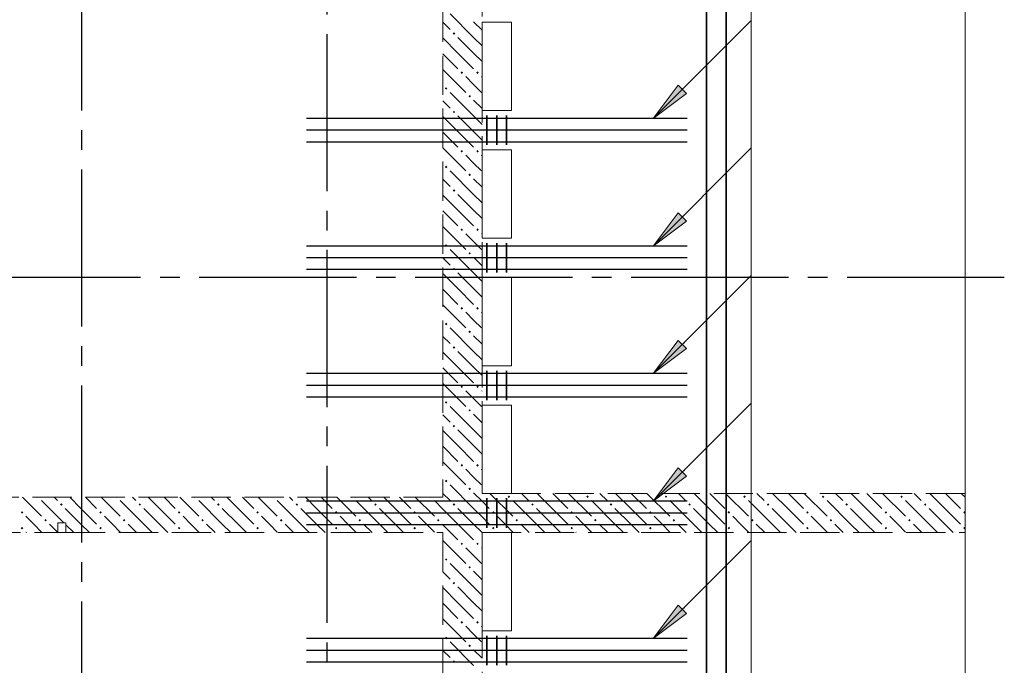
# Model space of a CAD drawing. Header units: millimetres. Extents: x 0 to 30608, y 0 to 42000.
# Tile 12 of 15: x 21509 to 26524, y 25574 to 28863. Entities that reach past the tile are written whole.
import ezdxf

# ---------------------------------------------------------------- set-up
doc = ezdxf.new("R2010")
doc.units = ezdxf.units.MM
doc.linetypes.add('______2', pattern=[270, 200, -70])
doc.linetypes.add('______5', pattern=[1100, 800, -100, 100, -100])
for name, color, linetype, lineweight in [('S1 Стержни арматуры фон', 7, 'Continuous', 25), ('Standard', 7, 'Continuous', 25), ('Оси', 40, '______5', 18), ('Позиционная метка номер позиции', 7, 'Continuous', 13), ('Ребро вкладыша арматура поперечная AW', 7, 'Continuous', 25)]:
    doc.layers.add(name, color=color, linetype=linetype, lineweight=lineweight)
doc.layers.add('ЖБ Перекрытие верхний уровень', color=7, linetype='Continuous', lineweight=25, true_color=0xe0e0ff)
doc.layers.add('ЖБ Стена верхний уровень', color=7, linetype='Continuous', lineweight=25, true_color=0x006e00)

msp = doc.modelspace()

# ---------------------------------------------------------------- hatches: boundary and pattern name
at = {"layer": 'ЖБ Стена верхний уровень', "linetype": 'Continuous', "lineweight": 18, "transparency": 33554687}
for points in [[(23714.5, 28793.1), (23721, 28799.6), (23727.4, 28793.1), (23721, 28786.6)], [(23754.4, 28593.1), (23760.9, 28599.6), (23767.4, 28593.1), (23760.9, 28586.6)], [(23834.5, 28593.1), (23840.9, 28599.6), (23847.4, 28593.1), (23840.9, 28586.6)], [(23674.5, 28513.1), (23681, 28519.6), (23687.5, 28513.1), (23681, 28506.6)], [(23794.5, 28473.1), (23801, 28479.6), (23807.5, 28473.1), (23801, 28466.6)], [(23714.5, 28393.1), (23721, 28399.6), (23727.4, 28393.1), (23721, 28386.6)], [(23754.4, 28193.1), (23760.9, 28199.6), (23767.4, 28193.1), (23760.9, 28186.6)], [(23834.5, 28193.1), (23840.9, 28199.6), (23847.4, 28193.1), (23840.9, 28186.6)], [(23674.5, 28113.1), (23681, 28119.6), (23687.5, 28113.1), (23681, 28106.6)], [(23794.5, 28073.1), (23801, 28079.6), (23807.5, 28073.1), (23801, 28066.6)], [(23714.5, 27993.1), (23721, 27999.6), (23727.4, 27993.1), (23721, 27986.6)], [(23754.4, 27793.1), (23760.9, 27799.6), (23767.4, 27793.1), (23760.9, 27786.6)], [(23834.5, 27793.1), (23840.9, 27799.6), (23847.4, 27793.1), (23840.9, 27786.6)], [(23674.5, 27713.1), (23681, 27719.6), (23687.5, 27713.1), (23681, 27706.6)], [(23794.5, 27673.1), (23801, 27679.6), (23807.5, 27673.1), (23801, 27666.6)], [(23714.5, 27593.1), (23721, 27599.6), (23727.4, 27593.1), (23721, 27586.6)], [(23754.4, 27393.1), (23760.9, 27399.6), (23767.4, 27393.1), (23760.9, 27386.6)], [(23834.5, 27393.1), (23840.9, 27399.6), (23847.4, 27393.1), (23840.9, 27386.6)], [(23674.5, 27313.1), (23681, 27319.6), (23687.5, 27313.1), (23681, 27306.6)], [(23794.5, 27273.1), (23801, 27279.6), (23807.5, 27273.1), (23801, 27266.6)], [(23714.5, 27193.1), (23721, 27199.6), (23727.4, 27193.1), (23721, 27186.6)], [(23754.4, 26993.1), (23760.9, 26999.6), (23767.4, 26993.1), (23760.9, 26986.6)], [(23834.5, 26993.1), (23840.9, 26999.6), (23847.4, 26993.1), (23840.9, 26986.6)], [(23674.5, 26913.1), (23681, 26919.6), (23687.5, 26913.1), (23681, 26906.6)], [(23794.5, 26873.1), (23801, 26879.6), (23807.5, 26873.1), (23801, 26866.6)], [(23714.5, 26793.1), (23721, 26799.6), (23727.4, 26793.1), (23721, 26786.6)], [(23754.4, 26593.1), (23760.9, 26599.6), (23767.4, 26593.1), (23760.9, 26586.6)], [(23834.5, 26593.1), (23840.9, 26599.6), (23847.4, 26593.1), (23840.9, 26586.6)], [(23674.5, 26513.1), (23681, 26519.6), (23687.5, 26513.1), (23681, 26506.6)], [(23794.5, 26473.1), (23801, 26479.6), (23807.5, 26473.1), (23801, 26466.6)], [(21604.3, 26430), (21601, 26426.6), (21597.6, 26430)], [(22004.3, 26430), (22001, 26426.6), (21997.6, 26430)], [(22404.3, 26430), (22401, 26426.6), (22397.6, 26430)], [(22804.3, 26430), (22801, 26426.6), (22797.6, 26430)], [(23204.3, 26430), (23201, 26426.6), (23197.6, 26430)], [(23604.3, 26430), (23601, 26426.6), (23597.6, 26430)], [(23994.5, 26433.1), (24001, 26439.6), (24007.5, 26433.1), (24001, 26426.6)], [(24394.5, 26433.1), (24401, 26439.6), (24407.5, 26433.1), (24401, 26426.6)], [(24794.5, 26433.1), (24801, 26439.6), (24807.5, 26433.1), (24801, 26426.6)], [(25194.5, 26433.1), (25201, 26439.6), (25207.5, 26433.1), (25201, 26426.6)], [(25594.5, 26433.1), (25601, 26439.6), (25607.5, 26433.1), (25601, 26426.6)], [(25994.5, 26433.1), (26001, 26439.6), (26007.5, 26433.1), (26001, 26426.6)], [(21714.5, 26393.1), (21721, 26399.6), (21727.4, 26393.1), (21721, 26386.6)], [(22114.5, 26393.1), (22121, 26399.6), (22127.4, 26393.1), (22121, 26386.6)], [(22514.5, 26393.1), (22521, 26399.6), (22527.4, 26393.1), (22521, 26386.6)], [(22914.5, 26393.1), (22921, 26399.6), (22927.4, 26393.1), (22921, 26386.6)], [(23314.5, 26393.1), (23321, 26399.6), (23327.4, 26393.1), (23321, 26386.6)], [(23714.5, 26393.1), (23721, 26399.6), (23727.4, 26393.1), (23721, 26386.6)], [(24114.5, 26393.1), (24121, 26399.6), (24127.4, 26393.1), (24121, 26386.6)], [(24514.5, 26393.1), (24521, 26399.6), (24527.4, 26393.1), (24521, 26386.6)], [(24914.5, 26393.1), (24921, 26399.6), (24927.4, 26393.1), (24921, 26386.6)], [(25314.5, 26393.1), (25321, 26399.6), (25327.4, 26393.1), (25321, 26386.6)], [(25714.5, 26393.1), (25721, 26399.6), (25727.4, 26393.1), (25721, 26386.6)], [(26114.5, 26393.1), (26121, 26399.6), (26127.4, 26393.1), (26121, 26386.6)], [(21514.5, 26353.1), (21521, 26359.6), (21527.4, 26353.1), (21521, 26346.6)], [(21914.5, 26353.1), (21921, 26359.6), (21927.4, 26353.1), (21921, 26346.6)], [(22314.5, 26353.1), (22321, 26359.6), (22327.4, 26353.1), (22321, 26346.6)], [(22714.5, 26353.1), (22721, 26359.6), (22727.4, 26353.1), (22721, 26346.6)], [(23114.5, 26353.1), (23121, 26359.6), (23127.4, 26353.1), (23121, 26346.6)], [(23514.5, 26353.1), (23521, 26359.6), (23527.4, 26353.1), (23521, 26346.6)], [(23914.5, 26353.1), (23921, 26359.6), (23927.4, 26353.1), (23921, 26346.6)], [(24314.5, 26353.1), (24321, 26359.6), (24327.4, 26353.1), (24321, 26346.6)], [(24714.5, 26353.1), (24721, 26359.6), (24727.4, 26353.1), (24721, 26346.6)], [(25114.5, 26353.1), (25121, 26359.6), (25127.4, 26353.1), (25121, 26346.6)], [(25514.5, 26353.1), (25521, 26359.6), (25527.4, 26353.1), (25521, 26346.6)], [(25914.5, 26353.1), (25921, 26359.6), (25927.4, 26353.1), (25921, 26346.6)], [(26314.5, 26353.1), (26321, 26359.6), (26324, 26356.6), (26324, 26349.7), (26321, 26346.6)], [(21514.5, 26273.1), (21521, 26279.6), (21527.4, 26273.1), (21521, 26266.6)], [(21634.5, 26313.1), (21640.9, 26319.6), (21647.4, 26313.1), (21640.9, 26306.6)], [(21914.5, 26273.1), (21921, 26279.6), (21927.4, 26273.1), (21921, 26266.6)], [(22034.5, 26313.1), (22040.9, 26319.6), (22047.4, 26313.1), (22040.9, 26306.6)], [(22314.5, 26273.1), (22321, 26279.6), (22327.4, 26273.1), (22321, 26266.6)], [(22434.5, 26313.1), (22440.9, 26319.6), (22447.4, 26313.1), (22440.9, 26306.6)], [(22714.5, 26273.1), (22721, 26279.6), (22727.4, 26273.1), (22721, 26266.6)], [(22834.5, 26313.1), (22840.9, 26319.6), (22847.4, 26313.1), (22840.9, 26306.6)], [(23114.5, 26273.1), (23121, 26279.6), (23127.4, 26273.1), (23121, 26266.6)], [(23234.5, 26313.1), (23240.9, 26319.6), (23247.4, 26313.1), (23240.9, 26306.6)], [(23514.5, 26273.1), (23521, 26279.6), (23527.4, 26273.1), (23521, 26266.6)], [(23634.5, 26313.1), (23640.9, 26319.6), (23647.4, 26313.1), (23640.9, 26306.6)], [(23914.5, 26273.1), (23921, 26279.6), (23927.4, 26273.1), (23921, 26266.6)], [(24034.5, 26313.1), (24040.9, 26319.6), (24047.4, 26313.1), (24040.9, 26306.6)], [(24314.5, 26273.1), (24321, 26279.6), (24327.4, 26273.1), (24321, 26266.6)], [(24434.5, 26313.1), (24440.9, 26319.6), (24447.4, 26313.1), (24440.9, 26306.6)], [(24714.5, 26273.1), (24721, 26279.6), (24727.4, 26273.1), (24721, 26266.6)], [(24834.5, 26313.1), (24840.9, 26319.6), (24847.4, 26313.1), (24840.9, 26306.6)], [(25114.5, 26273.1), (25121, 26279.6), (25127.4, 26273.1), (25121, 26266.6)], [(25234.5, 26313.1), (25240.9, 26319.6), (25247.4, 26313.1), (25240.9, 26306.6)], [(25514.5, 26273.1), (25521, 26279.6), (25527.4, 26273.1), (25521, 26266.6)], [(25634.5, 26313.1), (25640.9, 26319.6), (25647.4, 26313.1), (25640.9, 26306.6)], [(25914.5, 26273.1), (25921, 26279.6), (25927.4, 26273.1), (25921, 26266.6)], [(26034.5, 26313.1), (26040.9, 26319.6), (26047.4, 26313.1), (26040.9, 26306.6)], [(26314.5, 26273.1), (26321, 26279.6), (26324, 26276.6), (26324, 26269.7), (26321, 26266.6)], [(23754.4, 26193.1), (23760.9, 26199.6), (23767.4, 26193.1), (23760.9, 26186.6)], [(23834.5, 26193.1), (23840.9, 26199.6), (23847.4, 26193.1), (23840.9, 26186.6)], [(23674.5, 26113.1), (23681, 26119.6), (23687.5, 26113.1), (23681, 26106.6)], [(23794.5, 26073.1), (23801, 26079.6), (23807.5, 26073.1), (23801, 26066.6)], [(23714.5, 25993.1), (23721, 25999.6), (23727.4, 25993.1), (23721, 25986.6)], [(23754.4, 25793.1), (23760.9, 25799.6), (23767.4, 25793.1), (23760.9, 25786.6)], [(23834.5, 25793.1), (23840.9, 25799.6), (23847.4, 25793.1), (23840.9, 25786.6)], [(23674.5, 25713.1), (23681, 25719.6), (23687.5, 25713.1), (23681, 25706.6)], [(23794.5, 25673.1), (23801, 25679.6), (23807.5, 25673.1), (23801, 25666.6)], [(23714.5, 25593.1), (23721, 25599.6), (23727.4, 25593.1), (23721, 25586.6)]]:
    msp.add_hatch(color=7, dxfattribs=at).paths.add_polyline_path(points, flags=16)
at = {"layer": 'Позиционная метка номер позиции', "linetype": 'Continuous', "lineweight": 13, "transparency": 33554687}
for points in [[(24905, 28487.3), (24735.3, 28360), (24862.6, 28529.7)], [(24905, 27837.3), (24735.3, 27710), (24862.6, 27879.7)], [(24905, 27187.3), (24735.3, 27060), (24862.6, 27229.7)], [(24905, 26537.3), (24735.3, 26410), (24862.6, 26579.7)], [(24905, 25837.3), (24735.3, 25710), (24862.6, 25879.7)]]:
    msp.add_hatch(color=7, dxfattribs=at).paths.add_polyline_path(points, flags=16)

# ---------------------------------------------------------------- linework, layer by layer
at = {"layer": 'S1 Стержни арматуры фон', "color": 7, "linetype": 'Continuous', "lineweight": 25, "transparency": 33554687}
for p, q in [((24908, 28360), (22970, 28360)), ((24908, 28360), (22970, 28360)), ((24908, 28300), (22970, 28300)), ((24908, 28300), (22970, 28300)), ((24908, 28240), (22970, 28240)), ((24908, 28240), (22970, 28240)), ((24908, 27710), (22970, 27710)), ((24908, 27710), (22970, 27710)), ((24908, 27650), (22970, 27650)), ((24908, 27650), (22970, 27650)), ((24908, 27590), (22970, 27590)), ((24908, 27590), (22970, 27590)), ((24908, 27060), (22970, 27060)), ((24908, 27060), (22970, 27060)), ((24908, 27000), (22970, 27000)), ((24908, 27000), (22970, 27000)), ((24908, 26940), (22970, 26940)), ((24908, 26940), (22970, 26940)), ((24908, 26410), (22970, 26410)), ((24908, 26410), (22970, 26410)), ((24908, 26350), (22970, 26350)), ((24908, 26350), (22970, 26350)), ((24908, 26290), (22970, 26290)), ((24908, 26290), (22970, 26290)), ((24908, 25710), (22970, 25710)), ((24908, 25710), (22970, 25710)), ((24908, 25650), (22970, 25650)), ((24908, 25650), (22970, 25650)), ((24908, 25590), (22970, 25590)), ((24908, 25590), (22970, 25590))]:
    msp.add_line(p, q, dxfattribs=at)
at = {"layer": 'Standard', "color": 254, "linetype": 'Continuous', "lineweight": 35, "true_color": 0xc4c4ff, "transparency": 33554687}
for points in [[(7224.1, 16755), (25108, 16755), (25108, 38670), (7224.1, 38670), (7224.1, 16755)], [(7324.1, 16855), (25008, 16855), (25008, 38570), (7324.1, 38570), (7324.1, 16855)]]:
    msp.add_lwpolyline(points, dxfattribs=at)
at = {"layer": 'ЖБ Перекрытие верхний уровень', "color": 7, "linetype": 'Continuous', "lineweight": 18, "transparency": 33554687}
for p, q in [((26324, 23210), (26324, 31890)), ((23864, 28850), (24014, 28850)), ((23864, 28400), (23864, 28850)), ((24014, 28850), (24014, 28400)), ((24014, 28400), (23864, 28400)), ((23864, 27750), (23864, 28200)), ((23864, 28200), (24014, 28200)), ((24014, 28200), (24014, 27750)), ((24014, 27750), (23864, 27750)), ((23864, 27550), (24014, 27550)), ((23864, 27100), (23864, 27550)), ((24014, 27550), (24014, 27100)), ((24014, 27100), (23864, 27100)), ((23864, 26450), (23864, 26900)), ((23864, 26900), (24014, 26900)), ((24014, 26900), (24014, 26450)), ((24014, 26450), (23864, 26450)), ((21744, 26300), (21704, 26300)), ((21704, 26300), (21704, 26250)), ((21744, 26250), (21744, 26300)), ((21704, 26250), (21744, 26250)), ((23864, 26250), (24014, 26250)), ((23864, 25750), (23864, 26250)), ((24014, 26250), (24014, 25750)), ((24014, 25750), (23864, 25750))]:
    msp.add_line(p, q, dxfattribs=at)
at = {"layer": 'ЖБ Стена верхний уровень', "color": 251, "linetype": '______2', "lineweight": 13, "true_color": 0x656565, "transparency": 33554687}
for p, q in [((23664, 31380), (23664, 26430)), ((23864, 26450), (23864, 31380)), ((23664, 26430), (21044, 26430)), ((26324, 26450), (23864, 26450)), ((26324, 26250), (26324, 26450)), ((21744, 26300), (21704, 26300)), ((21704, 26300), (21704, 26250)), ((21744, 26250), (21744, 26300)), ((21044, 26250), (21704, 26250)), ((21744, 26250), (23664, 26250)), ((23664, 26250), (23664, 23720)), ((23864, 23720), (23864, 26250)), ((23864, 26250), (26324, 26250))]:
    msp.add_line(p, q, dxfattribs=at)
at = {"layer": 'ЖБ Стена верхний уровень', "color": 9, "linetype": 'Continuous', "lineweight": 18, "true_color": 0xc7c7c7, "transparency": 33554687}
for p, q in [((23821, 28773.1), (23701, 28893.1)), ((23664, 28850.1), (23701, 28813.1)), ((23821, 28853.1), (23864, 28810.1)), ((23740.9, 28693.1), (23664, 28770.1)), ((23740.9, 28773.1), (23821, 28693.1)), ((23821, 28773.1), (23864, 28730.1)), ((23664, 28690.1), (23740.9, 28613.1)), ((23740.9, 28693.1), (23821, 28613.1)), ((23821, 28693.1), (23864, 28650.1)), ((23664, 28610.1), (23781, 28493.1)), ((23821, 28533.1), (23781, 28573.1)), ((23860.9, 28573.1), (23864, 28570.1)), ((23821, 28373.1), (23701, 28493.1)), ((23860.9, 28493.1), (23821, 28533.1)), ((23664, 28450.1), (23701, 28413.1)), ((23821, 28453.1), (23864, 28410.1)), ((23740.9, 28293.1), (23664, 28370.1)), ((23740.9, 28373.1), (23821, 28293.1)), ((23821, 28373.1), (23864, 28330.1)), ((23664, 28290.1), (23740.9, 28213.1)), ((23740.9, 28293.1), (23821, 28213.1)), ((23821, 28293.1), (23864, 28250.1)), ((23664, 28210.1), (23781, 28093.1)), ((23821, 28133.1), (23781, 28173.1)), ((23860.9, 28173.1), (23864, 28170.1)), ((23821, 27973.1), (23701, 28093.1)), ((23860.9, 28093.1), (23821, 28133.1)), ((23664, 28050.1), (23701, 28013.1)), ((23821, 28053.1), (23864, 28010.1)), ((23740.9, 27893.1), (23664, 27970.1)), ((23740.9, 27973.1), (23821, 27893.1)), ((23821, 27973.1), (23864, 27930.1)), ((23664, 27890.1), (23740.9, 27813.1)), ((23740.9, 27893.1), (23821, 27813.1)), ((23821, 27893.1), (23864, 27850.1)), ((23664, 27810.1), (23781, 27693.1)), ((23821, 27733.1), (23781, 27773.1)), ((23860.9, 27693.1), (23821, 27733.1)), ((23860.9, 27773.1), (23864, 27770.1)), ((23821, 27573.1), (23701, 27693.1)), ((23664, 27650.1), (23701, 27613.1)), ((23821, 27653.1), (23864, 27610.1)), ((23740.9, 27493.1), (23664, 27570.1)), ((23740.9, 27573.1), (23821, 27493.1)), ((23821, 27573.1), (23864, 27530.1)), ((23664, 27490.1), (23740.9, 27413.1)), ((23740.9, 27493.1), (23821, 27413.1)), ((23821, 27493.1), (23864, 27450.1)), ((23664, 27410.1), (23781, 27293.1)), ((23821, 27333.1), (23781, 27373.1)), ((23860.9, 27293.1), (23821, 27333.1)), ((23860.9, 27373.1), (23864, 27370.1)), ((23821, 27173.1), (23701, 27293.1)), ((23664, 27250.1), (23701, 27213.1)), ((23821, 27253.1), (23864, 27210.1)), ((23740.9, 27093.1), (23664, 27170.1)), ((23740.9, 27173.1), (23821, 27093.1)), ((23821, 27173.1), (23864, 27130.1)), ((23664, 27090.1), (23740.9, 27013.1)), ((23740.9, 27093.1), (23821, 27013.1)), ((23821, 27093.1), (23864, 27050.1)), ((23664, 27010.1), (23781, 26893.1)), ((23821, 26933.1), (23781, 26973.1)), ((23860.9, 26893.1), (23821, 26933.1)), ((23860.9, 26973.1), (23864, 26970.1)), ((23821, 26773.1), (23701, 26893.1)), ((23664, 26850.1), (23701, 26813.1)), ((23821, 26853.1), (23864, 26810.1)), ((23740.9, 26693.1), (23664, 26770.1)), ((23740.9, 26773.1), (23821, 26693.1)), ((23821, 26773.1), (23864, 26730.1)), ((23664, 26690.1), (23740.9, 26613.1)), ((23740.9, 26693.1), (23821, 26613.1)), ((23821, 26693.1), (23864, 26650.1)), ((23664, 26610.1), (23781, 26493.1)), ((23821, 26533.1), (23781, 26573.1)), ((23860.9, 26493.1), (23821, 26533.1)), ((23860.9, 26573.1), (23864, 26570.1)), ((23821, 26373.1), (23701, 26493.1)), ((21524.1, 26430), (21621, 26333.1)), ((21684.1, 26430), (21701, 26413.1)), ((21821, 26373.1), (21764.1, 26430)), ((21844.1, 26430), (21901, 26373.1)), ((21924.1, 26430), (22021, 26333.1)), ((22084.1, 26430), (22101, 26413.1)), ((22221, 26373.1), (22164.1, 26430)), ((22244.1, 26430), (22301, 26373.1)), ((22324.1, 26430), (22421, 26333.1)), ((22484.1, 26430), (22501, 26413.1)), ((22621, 26373.1), (22564.1, 26430)), ((22644.1, 26430), (22701, 26373.1)), ((22724.1, 26430), (22821, 26333.1)), ((22884.1, 26430), (22901, 26413.1)), ((23021, 26373.1), (22964.1, 26430)), ((23044.1, 26430), (23101, 26373.1)), ((23124.1, 26430), (23221, 26333.1)), ((23284.1, 26430), (23301, 26413.1)), ((23421, 26373.1), (23364.1, 26430)), ((23444.1, 26430), (23501, 26373.1)), ((23524.1, 26430), (23621, 26333.1)), ((23664, 26450.1), (23701, 26413.1)), ((23821, 26453.1), (23864, 26410.1)), ((23904.1, 26450), (24021, 26333.1)), ((24064.1, 26450), (24101, 26413.1)), ((24221, 26373.1), (24144.1, 26450)), ((24224.1, 26450), (24301, 26373.1)), ((24304.1, 26450), (24421, 26333.1)), ((24464.1, 26450), (24501, 26413.1)), ((24621, 26373.1), (24544.1, 26450)), ((24624.1, 26450), (24701, 26373.1)), ((24704.1, 26450), (24821, 26333.1)), ((24864.1, 26450), (24901, 26413.1)), ((25021, 26373.1), (24944.1, 26450)), ((25024.1, 26450), (25101, 26373.1)), ((25104.1, 26450), (25221, 26333.1)), ((25264.1, 26450), (25301, 26413.1)), ((25421, 26373.1), (25344.1, 26450)), ((25424.1, 26450), (25501, 26373.1)), ((25504.1, 26450), (25621, 26333.1)), ((25664.1, 26450), (25701, 26413.1)), ((25821, 26373.1), (25744.1, 26450)), ((25824.1, 26450), (25901, 26373.1)), ((25904.1, 26450), (26021, 26333.1)), ((26064.1, 26450), (26101, 26413.1)), ((26221, 26373.1), (26144.1, 26450)), ((26224.1, 26450), (26301, 26373.1)), ((26304.1, 26450), (26324, 26430.1)), ((21734.1, 26300), (21621, 26413.1)), ((22140.9, 26293.1), (22021, 26413.1)), ((22540.9, 26293.1), (22421, 26413.1)), ((22940.9, 26293.1), (22821, 26413.1)), ((23340.9, 26293.1), (23221, 26413.1)), ((23664, 26370.1), (23621, 26413.1)), ((23864, 26410.1), (23901, 26373.1)), ((24140.9, 26293.1), (24021, 26413.1)), ((24540.9, 26293.1), (24421, 26413.1)), ((24940.9, 26293.1), (24821, 26413.1)), ((25340.9, 26293.1), (25221, 26413.1)), ((25740.9, 26293.1), (25621, 26413.1)), ((26140.9, 26293.1), (26021, 26413.1)), ((21581, 26293.1), (21540.9, 26333.1)), ((21740.9, 26373.1), (21821, 26293.1)), ((21821, 26373.1), (21901, 26293.1)), ((21981, 26293.1), (21940.9, 26333.1)), ((22140.9, 26373.1), (22221, 26293.1)), ((22221, 26373.1), (22301, 26293.1)), ((22381, 26293.1), (22340.9, 26333.1)), ((22540.9, 26373.1), (22621, 26293.1)), ((22621, 26373.1), (22701, 26293.1)), ((22781, 26293.1), (22740.9, 26333.1)), ((22940.9, 26373.1), (23021, 26293.1)), ((23021, 26373.1), (23101, 26293.1)), ((23181, 26293.1), (23140.9, 26333.1)), ((23340.9, 26373.1), (23421, 26293.1)), ((23421, 26373.1), (23501, 26293.1)), ((23581, 26293.1), (23540.9, 26333.1)), ((23740.9, 26293.1), (23664, 26370.1)), ((23740.9, 26373.1), (23821, 26293.1)), ((23821, 26373.1), (23864, 26330.1)), ((23864, 26330.1), (23901, 26293.1)), ((23981, 26293.1), (23940.9, 26333.1)), ((24140.9, 26373.1), (24221, 26293.1)), ((24221, 26373.1), (24301, 26293.1)), ((24381, 26293.1), (24340.9, 26333.1)), ((24540.9, 26373.1), (24621, 26293.1)), ((24621, 26373.1), (24701, 26293.1)), ((24781, 26293.1), (24740.9, 26333.1)), ((24940.9, 26373.1), (25021, 26293.1)), ((25021, 26373.1), (25101, 26293.1)), ((25181, 26293.1), (25140.9, 26333.1)), ((25340.9, 26373.1), (25421, 26293.1)), ((25421, 26373.1), (25501, 26293.1)), ((25581, 26293.1), (25540.9, 26333.1)), ((25740.9, 26373.1), (25821, 26293.1)), ((25821, 26373.1), (25901, 26293.1)), ((25981, 26293.1), (25940.9, 26333.1)), ((26140.9, 26373.1), (26221, 26293.1)), ((26221, 26373.1), (26301, 26293.1)), ((21621, 26253.1), (21581, 26293.1)), ((21660.9, 26293.1), (21704, 26250.1)), ((21744, 26290.1), (21784.1, 26250)), ((21821, 26293.1), (21864.1, 26250)), ((22021, 26253.1), (21981, 26293.1)), ((22060.9, 26293.1), (22104.1, 26250)), ((22140.9, 26293.1), (22184.1, 26250)), ((22221, 26293.1), (22264.1, 26250)), ((22421, 26253.1), (22381, 26293.1)), ((22460.9, 26293.1), (22504.1, 26250)), ((22540.9, 26293.1), (22584.1, 26250)), ((22621, 26293.1), (22664.1, 26250)), ((22821, 26253.1), (22781, 26293.1)), ((22860.9, 26293.1), (22904.1, 26250)), ((22940.9, 26293.1), (22984.1, 26250)), ((23021, 26293.1), (23064.1, 26250)), ((23221, 26253.1), (23181, 26293.1)), ((23260.9, 26293.1), (23304.1, 26250)), ((23340.9, 26293.1), (23384.1, 26250)), ((23421, 26293.1), (23464.1, 26250)), ((23621, 26253.1), (23581, 26293.1)), ((23660.9, 26293.1), (23664, 26290.1)), ((23664, 26290.1), (23740.9, 26213.1)), ((23740.9, 26293.1), (23821, 26213.1)), ((23821, 26293.1), (23864, 26250.1)), ((24021, 26253.1), (23981, 26293.1)), ((24060.9, 26293.1), (24104.1, 26250)), ((24140.9, 26293.1), (24184.1, 26250)), ((24221, 26293.1), (24264.1, 26250)), ((24421, 26253.1), (24381, 26293.1)), ((24460.9, 26293.1), (24504.1, 26250)), ((24540.9, 26293.1), (24584.1, 26250)), ((24621, 26293.1), (24664.1, 26250)), ((24821, 26253.1), (24781, 26293.1)), ((24860.9, 26293.1), (24904.1, 26250)), ((24940.9, 26293.1), (24984.1, 26250)), ((25021, 26293.1), (25064.1, 26250)), ((25221, 26253.1), (25181, 26293.1)), ((25260.9, 26293.1), (25304.1, 26250)), ((25340.9, 26293.1), (25384.1, 26250)), ((25421, 26293.1), (25464.1, 26250)), ((25621, 26253.1), (25581, 26293.1)), ((25660.9, 26293.1), (25704.1, 26250)), ((25740.9, 26293.1), (25784.1, 26250)), ((25821, 26293.1), (25864.1, 26250)), ((26021, 26253.1), (25981, 26293.1)), ((26060.9, 26293.1), (26104.1, 26250)), ((26140.9, 26293.1), (26184.1, 26250)), ((26221, 26293.1), (26264.1, 26250)), ((21540.9, 26253.1), (21544.1, 26250)), ((21940.9, 26253.1), (21944.1, 26250)), ((22340.9, 26253.1), (22344.1, 26250)), ((22740.9, 26253.1), (22744.1, 26250)), ((23140.9, 26253.1), (23144.1, 26250)), ((23540.9, 26253.1), (23544.1, 26250)), ((23864, 26250.1), (23864.1, 26250)), ((23940.9, 26253.1), (23944.1, 26250)), ((24340.9, 26253.1), (24344.1, 26250)), ((24740.9, 26253.1), (24744.1, 26250)), ((25140.9, 26253.1), (25144.1, 26250)), ((25540.9, 26253.1), (25544.1, 26250)), ((25940.9, 26253.1), (25944.1, 26250)), ((23664, 26210.1), (23781, 26093.1)), ((23821, 26133.1), (23781, 26173.1)), ((23860.9, 26093.1), (23821, 26133.1)), ((23860.9, 26173.1), (23864, 26170.1)), ((23821, 25973.1), (23701, 26093.1)), ((23664, 26050.1), (23701, 26013.1)), ((23821, 26053.1), (23864, 26010.1)), ((23740.9, 25893.1), (23664, 25970.1)), ((23740.9, 25973.1), (23821, 25893.1)), ((23821, 25973.1), (23864, 25930.1)), ((23664, 25890.1), (23740.9, 25813.1)), ((23740.9, 25893.1), (23821, 25813.1)), ((23821, 25893.1), (23864, 25850.1)), ((23664, 25810.1), (23781, 25693.1)), ((23821, 25733.1), (23781, 25773.1)), ((23860.9, 25693.1), (23821, 25733.1)), ((23860.9, 25773.1), (23864, 25770.1)), ((23821, 25573.1), (23701, 25693.1)), ((23664, 25650.1), (23701, 25613.1)), ((23821, 25653.1), (23864, 25610.1))]:
    msp.add_line(p, q, dxfattribs=at)
at = {"layer": 'Оси', "color": 8, "linetype": '______5', "lineweight": -3, "transparency": 33554687}
for p, q in [((21824, 39100), (21824, 14930)), ((23074, 32090), (23074, 14930)), ((26524, 27550), (4600, 27550))]:
    msp.add_line(p, q, dxfattribs=at)
at = {"layer": 'Позиционная метка номер позиции', "color": 7, "linetype": 'Continuous', "lineweight": 13, "transparency": 33554687}
for p, q in [((24735.3, 28360), (25235.3, 28860)), ((24735.3, 28360), (24862.6, 28529.7)), ((24905, 28487.3), (24735.3, 28360)), ((24862.6, 28529.7), (24905, 28487.3)), ((24883.8, 28508.5), (24894.4, 28519.1)), ((24735.3, 28360), (24735.3, 28360)), ((24735.3, 28360), (24735.3, 28360)), ((24735.3, 28360), (24735.3, 28360)), ((24735.3, 27710), (25235.3, 28210)), ((24735.3, 27710), (24862.6, 27879.7)), ((24905, 27837.3), (24735.3, 27710)), ((24862.6, 27879.7), (24905, 27837.3)), ((24883.8, 27858.5), (24894.4, 27869.1)), ((24735.3, 27710), (24735.3, 27710)), ((24735.3, 27710), (24735.3, 27710)), ((24735.3, 27710), (24735.3, 27710)), ((24735.3, 27060), (25235.3, 27560)), ((24735.3, 27060), (24862.6, 27229.7)), ((24905, 27187.3), (24735.3, 27060)), ((24862.6, 27229.7), (24905, 27187.3)), ((24883.8, 27208.5), (24894.4, 27219.1)), ((24735.3, 27060), (24735.3, 27060)), ((24735.3, 27060), (24735.3, 27060)), ((24735.3, 27060), (24735.3, 27060)), ((24735.3, 26410), (25235.3, 26910)), ((24735.3, 26410), (24862.6, 26579.7)), ((24862.6, 26579.7), (24905, 26537.3)), ((24905, 26537.3), (24735.3, 26410)), ((24883.8, 26558.5), (24894.4, 26569.1)), ((24735.3, 26410), (24735.3, 26410)), ((24735.3, 26410), (24735.3, 26410)), ((24735.3, 26410), (24735.3, 26410)), ((24735.3, 25710), (25235.3, 26210)), ((24735.3, 25710), (24862.6, 25879.7)), ((24862.6, 25879.7), (24905, 25837.3)), ((24905, 25837.3), (24735.3, 25710)), ((24883.8, 25858.5), (24894.4, 25869.1)), ((24735.3, 25710), (24735.3, 25710)), ((24735.3, 25710), (24735.3, 25710)), ((24735.3, 25710), (24735.3, 25710))]:
    msp.add_line(p, q, dxfattribs=at)
msp.add_lwpolyline([(24735.3, 23680), (25235.3, 24180), (25235.3, 32040), (26035.3, 32040)], dxfattribs=at)
at = {"layer": 'Ребро вкладыша арматура поперечная AW', "color": 7, "linetype": 'Continuous', "lineweight": 35, "transparency": 33554687}
for p, q in [((23889, 28375), (23889, 28225)), ((23939, 28375), (23939, 28225)), ((23989, 28375), (23989, 28225)), ((23889, 27725), (23889, 27575)), ((23939, 27725), (23939, 27575)), ((23989, 27725), (23989, 27575)), ((23889, 27075), (23889, 26925)), ((23939, 27075), (23939, 26925)), ((23989, 27075), (23989, 26925)), ((23889, 26425), (23889, 26275)), ((23939, 26425), (23939, 26275)), ((23989, 26425), (23989, 26275)), ((23889, 25725), (23889, 25575)), ((23939, 25725), (23939, 25575)), ((23989, 25725), (23989, 25575))]:
    msp.add_line(p, q, dxfattribs=at)

doc.saveas('drawing.dxf')
